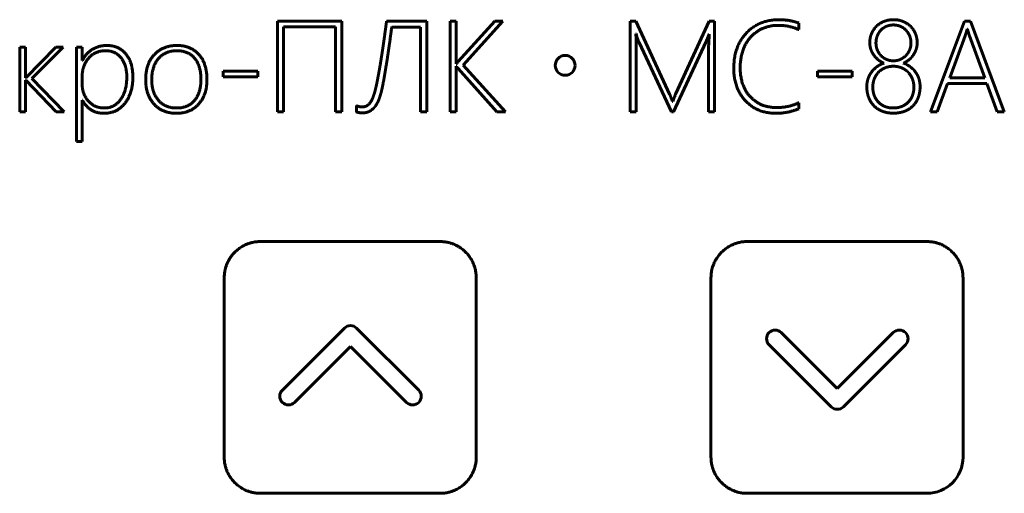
# Model space of a CAD drawing. Header units: millimetres. Extents: x -60 to 67, y -65 to 46.
# Tile 6 of 9: x -22 to 20, y -33 to -13. Entities that reach past the tile are written whole.
import ezdxf

# ---------------------------------------------------------------- set-up
doc = ezdxf.new("R2010")
doc.units = ezdxf.units.MM
doc.linetypes.add('K5LT_BASIC', pattern=[0])

msp = doc.modelspace()

# ---------------------------------------------------------------- linework, layer by layer
at = {"color": 150, "linetype": 'K5LT_BASIC', "lineweight": 60, "true_color": 0x0080ff}
for p, q in [((-11.232, -12.65), (-11.232, -16.541)), ((-8.47, -12.65), (-11.232, -12.65)), ((-8.47, -16.541), (-8.47, -12.65)), ((-4.825, -12.65), (-6.548, -12.65)), ((-4.825, -16.541), (-4.825, -12.65)), ((-3.555, -12.65), (-3.823, -12.65)), ((-3.823, -12.65), (-3.823, -16.541)), ((-3.555, -14.484), (-3.555, -12.65)), ((-1.9, -12.65), (-3.473, -14.389)), ((-3.256, -14.536), (-1.55, -12.65)), ((-1.55, -12.65), (-1.9, -12.65)), ((4.152, -12.65), (3.902, -12.65)), ((3.902, -12.65), (3.902, -16.541)), ((5.604, -15.784), (4.152, -12.65)), ((7.294, -12.65), (5.864, -15.762)), ((7.532, -12.65), (7.294, -12.65)), ((7.532, -16.541), (7.532, -12.65)), ((18.26, -12.65), (16.793, -16.541)), ((18.515, -12.65), (18.26, -12.65)), ((19.967, -16.541), (18.515, -12.65)), ((-10.963, -12.897), (-8.736, -12.897)), ((-10.963, -16.541), (-10.963, -12.897)), ((-8.736, -12.897), (-8.736, -16.541)), ((-6.326, -12.902), (-5.094, -12.902)), ((-5.094, -12.902), (-5.094, -16.541)), ((11.145, -13.014), (11.145, -12.729)), ((18.382, -12.989), (18.372, -12.989)), ((4.152, -13.195), (4.166, -13.195)), ((7.294, -13.206), (7.305, -13.206)), ((18.282, -13.28), (17.628, -15.084)), ((19.128, -15.084), (18.472, -13.285)), ((-22.293, -13.762), (-22.293, -16.541)), ((-22.043, -13.762), (-22.293, -13.762)), ((-22.043, -15.089), (-22.043, -13.762)), ((-20.743, -13.762), (-22.032, -15.089)), ((-21.766, -15.119), (-20.421, -13.762)), ((-20.421, -13.762), (-20.743, -13.762)), ((-19.609, -13.762), (-19.858, -13.762)), ((-19.858, -13.762), (-19.858, -17.818)), ((-19.609, -14.335), (-19.609, -13.762)), ((4.171, -16.541), (4.171, -13.714)), ((4.293, -13.562), (5.682, -16.541)), ((5.769, -16.541), (7.153, -13.545)), ((7.275, -13.779), (7.275, -16.541)), ((-19.598, -14.335), (-19.609, -14.335)), ((-12.076, -14.791), (-13.56, -14.791)), ((-13.56, -14.791), (-13.56, -15.035)), ((-12.076, -15.035), (-12.076, -14.791)), ((-3.544, -14.484), (-3.555, -14.484)), ((-3.555, -16.541), (-3.555, -14.59)), ((-3.555, -14.59), (-3.544, -14.59)), ((-3.479, -14.679), (-1.821, -16.541)), ((-1.444, -16.541), (-3.256, -14.536)), ((13.43, -14.791), (11.946, -14.791)), ((11.946, -14.791), (11.946, -15.035)), ((13.43, -15.035), (13.43, -14.791)), ((-22.032, -15.089), (-22.043, -15.089)), ((-22.043, -16.541), (-22.043, -15.179)), ((-22.043, -15.179), (-22.032, -15.179)), ((-22.032, -15.179), (-20.727, -16.541)), ((-20.377, -16.541), (-21.766, -15.119)), ((-19.609, -15.013), (-19.609, -15.363)), ((-13.56, -15.035), (-12.076, -15.035)), ((11.946, -15.035), (13.43, -15.035)), ((17.628, -15.084), (19.128, -15.084)), ((17.088, -16.541), (17.533, -15.331)), ((17.533, -15.331), (19.221, -15.331)), ((19.221, -15.331), (19.666, -16.541)), ((-19.609, -16.047), (-19.598, -16.047)), ((-19.609, -17.818), (-19.609, -16.047)), ((5.772, -16.02), (5.742, -16.106)), ((-7.837, -16.28), (-7.837, -16.551)), ((5.742, -16.106), (5.726, -16.106)), ((11.145, -16.413), (11.145, -16.153)), ((-22.293, -16.541), (-22.043, -16.541)), ((-20.727, -16.541), (-20.377, -16.541)), ((-11.232, -16.541), (-10.963, -16.541)), ((-8.736, -16.541), (-8.47, -16.541)), ((-5.094, -16.541), (-4.825, -16.541)), ((-3.823, -16.541), (-3.555, -16.541)), ((-1.821, -16.541), (-1.444, -16.541)), ((3.902, -16.541), (4.171, -16.541)), ((5.682, -16.541), (5.769, -16.541)), ((7.275, -16.541), (7.532, -16.541)), ((16.793, -16.541), (17.088, -16.541)), ((19.666, -16.541), (19.967, -16.541)), ((-19.858, -17.818), (-19.609, -17.818)), ((-4.25, -22.119), (-11.962, -22.119)), ((16.642, -22.119), (8.934, -22.119)), ((-13.514, -23.675), (-13.514, -31.387)), ((-2.698, -31.387), (-2.698, -23.675)), ((7.378, -23.675), (7.378, -31.387)), ((18.194, -31.387), (18.194, -23.675)), ((-8.356, -25.841), (-11.02, -28.505)), ((-5.167, -28.505), (-7.83, -25.841)), ((12.8, -28.434), (10.394, -26.032)), ((15.202, -26.032), (12.8, -28.434)), ((9.872, -26.554), (12.539, -29.221)), ((13.061, -29.221), (15.728, -26.554)), ((-10.497, -29.03), (-8.092, -26.624)), ((-8.092, -26.624), (-5.689, -29.03)), ((-11.962, -32.939), (-4.25, -32.939)), ((8.934, -32.939), (16.642, -32.939))]:
    msp.add_line(p, q, dxfattribs=at)
msp.add_circle((1.119, -14.549), 0.426, dxfattribs=at)
for points, degree in [([(-6.548, -12.65), (-6.581, -12.916), (-6.619, -13.19)], 2), ([(10.287, -12.585), (9.446, -12.585), (8.901, -13.156)], 2), ([(11.145, -12.729), (10.735, -12.585), (10.287, -12.585)], 2), ([(14.806, -12.66), (14.619, -12.734), (14.483, -12.867)], 2), ([(15.21, -12.585), (14.993, -12.585), (14.806, -12.66)], 2), ([(15.617, -12.661), (15.43, -12.585), (15.21, -12.585)], 2), ([(15.94, -12.87), (15.804, -12.737), (15.617, -12.661)], 2), ([(-6.426, -13.648), (-6.372, -13.263), (-6.326, -12.902)], 2), ([(9.091, -13.326), (9.549, -12.829), (10.282, -12.829)], 2), ([(10.282, -12.829), (10.735, -12.829), (11.145, -13.014)], 2), ([(14.483, -12.867), (14.347, -13), (14.27, -13.182)], 2), ([(14.666, -13.039), (14.567, -13.144), (14.513, -13.285)], 2), ([(14.902, -12.874), (14.765, -12.935), (14.666, -13.039)], 2), ([(15.207, -12.813), (15.039, -12.813), (14.902, -12.874)], 2), ([(15.505, -12.871), (15.368, -12.813), (15.207, -12.813)], 2), ([(15.743, -13.034), (15.642, -12.93), (15.505, -12.871)], 2), ([(15.903, -13.279), (15.845, -13.138), (15.743, -13.034)], 2), ([(16.152, -13.185), (16.076, -13.003), (15.94, -12.87)], 2), ([(18.372, -12.989), (18.325, -13.168), (18.282, -13.28)], 2), ([(18.423, -13.125), (18.404, -13.057), (18.382, -12.989)], 2), ([(-6.619, -13.19), (-6.657, -13.464), (-6.696, -13.73)], 2), ([(4.171, -13.714), (4.171, -13.456), (4.152, -13.195)], 2), ([(4.166, -13.195), (4.225, -13.418), (4.293, -13.562)], 2), ([(7.153, -13.545), (7.21, -13.426), (7.294, -13.206)], 2), ([(7.305, -13.206), (7.275, -13.678), (7.275, -13.779)], 2), ([(8.901, -13.156), (8.356, -13.727), (8.356, -14.674)], 2), ([(8.632, -14.647), (8.632, -13.822), (9.091, -13.326)], 2), ([(14.27, -13.182), (14.193, -13.364), (14.193, -13.578)], 2), ([(14.513, -13.285), (14.459, -13.426), (14.459, -13.586)], 2), ([(15.962, -13.586), (15.962, -13.421), (15.903, -13.279)], 2), ([(16.228, -13.578), (16.228, -13.366), (16.152, -13.185)], 2), ([(18.472, -13.285), (18.442, -13.204), (18.423, -13.125)], 2), ([(-19.171, -13.861), (-19.449, -14.028), (-19.598, -14.335)], 2), ([(-18.591, -13.922), (-19.077, -13.922), (-19.343, -14.248)], 2), ([(-18.559, -13.695), (-18.893, -13.695), (-19.171, -13.861)], 2), ([(-17.94, -14.229), (-18.185, -13.922), (-18.591, -13.922)], 2), ([(-17.733, -14.059), (-18.03, -13.695), (-18.559, -13.695)], 2), ([(-15.539, -13.695), (-16.144, -13.695), (-16.514, -14.085)], 2), ([(-15.549, -13.922), (-16.04, -13.922), (-16.332, -14.253)], 2), ([(-14.786, -14.24), (-15.056, -13.922), (-15.549, -13.922)], 2), ([(-14.6, -14.083), (-14.944, -13.695), (-15.539, -13.695)], 2), ([(-6.696, -13.73), (-6.735, -13.996), (-6.775, -14.247)], 2), ([(-6.537, -14.392), (-6.48, -14.034), (-6.426, -13.648)], 2), ([(14.193, -13.578), (14.193, -13.719), (14.235, -13.851)], 2), ([(14.235, -13.851), (14.277, -13.982), (14.356, -14.095)], 2), ([(14.459, -13.586), (14.459, -13.749), (14.517, -13.889)], 2), ([(14.517, -13.889), (14.575, -14.028), (14.677, -14.131)], 2), ([(15.741, -14.13), (15.842, -14.026), (15.902, -13.886)], 2), ([(15.902, -13.886), (15.962, -13.746), (15.962, -13.586)], 2), ([(16.067, -14.096), (16.143, -13.982), (16.185, -13.852)], 2), ([(16.185, -13.852), (16.228, -13.722), (16.228, -13.578)], 2), ([(-19.343, -14.248), (-19.609, -14.574), (-19.609, -15.013)], 2), ([(-17.696, -15.057), (-17.696, -14.536), (-17.94, -14.229)], 2), ([(-17.436, -15.051), (-17.436, -14.424), (-17.733, -14.059)], 2), ([(-16.514, -14.085), (-16.884, -14.476), (-16.884, -15.168)], 2), ([(-16.332, -14.253), (-16.624, -14.584), (-16.624, -15.173)], 2), ([(-14.516, -15.151), (-14.516, -14.557), (-14.786, -14.24)], 2), ([(-14.255, -15.157), (-14.255, -14.471), (-14.6, -14.083)], 2), ([(-6.775, -14.247), (-6.814, -14.498), (-6.853, -14.719)], 2), ([(14.356, -14.095), (14.434, -14.207), (14.545, -14.3)], 2), ([(14.545, -14.3), (14.657, -14.392), (14.792, -14.457)], 2), ([(14.677, -14.131), (14.779, -14.234), (14.916, -14.294)], 2), ([(14.916, -14.294), (15.053, -14.354), (15.207, -14.354)], 2), ([(15.207, -14.354), (15.362, -14.354), (15.5, -14.294)], 2), ([(15.5, -14.294), (15.639, -14.234), (15.741, -14.13)], 2), ([(15.642, -14.457), (15.774, -14.392), (15.883, -14.301)], 2), ([(15.883, -14.301), (15.992, -14.21), (16.067, -14.096)], 2), ([(-6.853, -14.719), (-6.893, -14.94), (-6.927, -15.122)], 2), ([(-6.647, -15.057), (-6.594, -14.75), (-6.537, -14.392)], 2), ([(-3.473, -14.389), (-3.511, -14.427), (-3.544, -14.484)], 2), ([(-3.544, -14.59), (-3.525, -14.628), (-3.479, -14.679)], 2), ([(8.356, -14.674), (8.356, -15.537), (8.859, -16.073)], 2), ([(9.071, -15.902), (8.632, -15.442), (8.632, -14.647)], 2), ([(14.472, -14.628), (14.337, -14.734), (14.246, -14.867)], 2), ([(14.792, -14.457), (14.608, -14.522), (14.472, -14.628)], 2), ([(14.853, -14.654), (14.692, -14.72), (14.574, -14.838)], 2), ([(15.202, -14.587), (15.015, -14.587), (14.853, -14.654)], 2), ([(15.567, -14.659), (15.403, -14.587), (15.202, -14.587)], 2), ([(15.846, -14.853), (15.731, -14.731), (15.567, -14.659)], 2), ([(15.954, -14.628), (15.821, -14.522), (15.642, -14.457)], 2), ([(16.176, -14.867), (16.086, -14.734), (15.954, -14.628)], 2), ([(-17.962, -16.016), (-17.696, -15.651), (-17.696, -15.057)], 2), ([(-17.776, -16.178), (-17.436, -15.748), (-17.436, -15.051)], 2), ([(-16.884, -15.168), (-16.884, -15.808), (-16.53, -16.208)], 2), ([(-16.624, -15.173), (-16.624, -15.719), (-16.339, -16.049)], 2), ([(-14.787, -16.055), (-14.516, -15.729), (-14.516, -15.151)], 2), ([(-14.607, -16.207), (-14.255, -15.805), (-14.255, -15.157)], 2), ([(-6.927, -15.122), (-6.96, -15.303), (-6.99, -15.434)], 2), ([(-6.743, -15.564), (-6.7, -15.363), (-6.647, -15.057)], 2), ([(14.11, -15.15), (14.065, -15.301), (14.065, -15.455)], 2), ([(14.246, -14.867), (14.155, -15), (14.11, -15.15)], 2), ([(14.389, -15.122), (14.323, -15.287), (14.323, -15.482)], 2), ([(14.574, -14.838), (14.456, -14.956), (14.389, -15.122)], 2), ([(16.024, -15.138), (15.962, -14.975), (15.846, -14.853)], 2), ([(16.086, -15.482), (16.086, -15.301), (16.024, -15.138)], 2), ([(16.309, -15.15), (16.266, -15), (16.176, -14.867)], 2), ([(16.352, -15.455), (16.352, -15.301), (16.309, -15.15)], 2), ([(-19.609, -15.363), (-19.609, -15.781), (-19.346, -16.081)], 2), ([(-6.99, -15.434), (-7.036, -15.643), (-7.089, -15.809)], 2), ([(-6.855, -15.961), (-6.79, -15.775), (-6.743, -15.564)], 2), ([(14.065, -15.455), (14.065, -15.729), (14.151, -15.942)], 2), ([(14.323, -15.482), (14.323, -15.686), (14.388, -15.851)], 2), ([(16.021, -15.851), (16.086, -15.686), (16.086, -15.482)], 2), ([(16.268, -15.94), (16.352, -15.727), (16.352, -15.455)], 2), ([(-19.598, -16.047), (-19.3, -16.608), (-18.676, -16.608)], 2), ([(-18.654, -16.38), (-18.228, -16.38), (-17.962, -16.016)], 2), ([(-16.339, -16.049), (-16.054, -16.38), (-15.56, -16.38)], 2), ([(-15.56, -16.38), (-15.058, -16.38), (-14.787, -16.055)], 2), ([(-7.089, -15.809), (-7.142, -15.976), (-7.211, -16.093)], 2), ([(-7.017, -16.287), (-6.92, -16.147), (-6.855, -15.961)], 2), ([(5.633, -15.857), (5.617, -15.811), (5.604, -15.784)], 2), ([(5.669, -15.949), (5.65, -15.903), (5.633, -15.857)], 2), ([(5.726, -16.106), (5.696, -16.02), (5.669, -15.949)], 2), ([(5.864, -15.762), (5.774, -16.009), (5.772, -16.02)], 2), ([(10.182, -16.361), (9.509, -16.361), (9.071, -15.902)], 2), ([(14.151, -15.942), (14.236, -16.155), (14.388, -16.302)], 2), ([(14.388, -15.851), (14.453, -16.017), (14.569, -16.135)], 2), ([(15.838, -16.135), (15.956, -16.017), (16.021, -15.851)], 2), ([(16.034, -16.3), (16.184, -16.153), (16.268, -15.94)], 2), ([(-19.346, -16.081), (-19.083, -16.38), (-18.654, -16.38)], 2), ([(-18.676, -16.608), (-18.117, -16.608), (-17.776, -16.178)], 2), ([(-16.53, -16.208), (-16.176, -16.608), (-15.568, -16.608)], 2), ([(-15.568, -16.608), (-14.958, -16.608), (-14.607, -16.207)], 2), ([(-7.587, -16.334), (-7.728, -16.334), (-7.837, -16.28)], 2), ([(-7.373, -16.272), (-7.465, -16.334), (-7.587, -16.334)], 2), ([(-7.211, -16.093), (-7.281, -16.21), (-7.373, -16.272)], 2), ([(-7.252, -16.508), (-7.115, -16.427), (-7.017, -16.287)], 2), ([(8.859, -16.073), (9.362, -16.608), (10.16, -16.608)], 2), ([(10.16, -16.608), (10.673, -16.608), (11.145, -16.413)], 2), ([(11.145, -16.153), (10.719, -16.361), (10.182, -16.361)], 2), ([(14.388, -16.302), (14.54, -16.448), (14.749, -16.526)], 2), ([(14.569, -16.135), (14.684, -16.253), (14.845, -16.317)], 2), ([(14.845, -16.317), (15.007, -16.38), (15.202, -16.38)], 2), ([(15.202, -16.38), (15.395, -16.38), (15.557, -16.317)], 2), ([(15.557, -16.317), (15.72, -16.253), (15.838, -16.135)], 2), ([(15.673, -16.526), (15.883, -16.448), (16.034, -16.3)], 2), ([(-7.837, -16.551), (-7.788, -16.568), (-7.726, -16.579)], 2), ([(-7.726, -16.579), (-7.663, -16.589), (-7.576, -16.589)], 2), ([(-7.576, -16.589), (-7.389, -16.589), (-7.252, -16.508)], 2), ([(14.749, -16.526), (14.958, -16.603), (15.207, -16.603)], 2), ([(15.207, -16.603), (15.462, -16.603), (15.673, -16.526)], 2), ([(-7.83, -25.841), (-7.975, -25.697), (-8.211, -25.697), (-8.356, -25.841)], 3), ([(9.872, -26.032), (9.727, -26.176), (9.727, -26.409), (9.872, -26.554)], 3), ([(10.394, -26.032), (10.249, -25.887), (10.017, -25.887), (9.872, -26.032)], 3), ([(15.728, -26.032), (15.583, -25.887), (15.347, -25.887), (15.202, -26.032)], 3), ([(15.728, -26.554), (15.873, -26.409), (15.873, -26.176), (15.728, -26.032)], 3), ([(-11.02, -28.505), (-11.164, -28.649), (-11.164, -28.886), (-11.02, -29.03)], 3), ([(-5.167, -29.03), (-5.022, -28.886), (-5.022, -28.649), (-5.167, -28.505)], 3), ([(-11.02, -29.03), (-10.875, -29.175), (-10.642, -29.175), (-10.497, -29.03)], 3), ([(-5.689, -29.03), (-5.544, -29.175), (-5.312, -29.175), (-5.167, -29.03)], 3), ([(12.539, -29.221), (12.684, -29.365), (12.916, -29.365), (13.061, -29.221)], 3), ([(16.642, -32.939), (17.499, -32.939), (18.194, -32.244), (18.194, -31.387)], 3)]:
    msp.add_open_spline(points, degree=degree, dxfattribs=at)
for points, knots in [([(-11.962, -22.119), (-11.994, -22.119), (-12.059, -22.121), (-12.155, -22.13), (-12.248, -22.145), (-12.316, -22.16), (-12.358, -22.171), (-12.382, -22.177), (-12.422, -22.189), (-12.471, -22.205), (-12.524, -22.224), (-12.569, -22.243), (-12.626, -22.269), (-12.723, -22.317), (-12.853, -22.398), (-12.954, -22.478), (-13.008, -22.527), (-13.027, -22.545), (-13.06, -22.576), (-13.111, -22.629), (-13.158, -22.684), (-13.204, -22.742), (-13.231, -22.78), (-13.252, -22.811), (-13.261, -22.825), (-13.29, -22.87), (-13.331, -22.94), (-13.371, -23.022), (-13.4, -23.089), (-13.421, -23.145), (-13.448, -23.223), (-13.465, -23.286), (-13.477, -23.337), (-13.481, -23.356), (-13.486, -23.383), (-13.495, -23.432), (-13.509, -23.53), (-13.514, -23.617), (-13.514, -23.675)], [0, 0, 0, 0, 1.369995, 2.739991, 4.109986, 5.479982, 5.757845, 6.035708, 6.552794, 7.586965, 8.325533, 9.052789, 9.780045, 11.132444, 13.90797, 16.638263, 16.933399, 17.229654, 17.821045, 19.003827, 20.50876, 21.121576, 22.347208, 22.623368, 22.804855, 23.097515, 25.01296, 26.460736, 27.190012, 28.246885, 29.115266, 30.852029, 31.12242, 31.402918, 31.708944, 32.320996, 33.545101, 36, 36, 36, 36]), ([(-2.698, -23.675), (-2.698, -23.642), (-2.7, -23.577), (-2.709, -23.481), (-2.723, -23.387), (-2.738, -23.319), (-2.749, -23.276), (-2.756, -23.252), (-2.767, -23.212), (-2.784, -23.163), (-2.803, -23.109), (-2.822, -23.064), (-2.848, -23.006), (-2.897, -22.908), (-2.977, -22.778), (-3.092, -22.635), (-3.182, -22.545), (-3.282, -22.458), (-3.34, -22.413), (-3.397, -22.375), (-3.401, -22.373), (-3.41, -22.367), (-3.427, -22.356), (-3.464, -22.333), (-3.53, -22.296), (-3.601, -22.261), (-3.672, -22.231), (-3.726, -22.21), (-3.784, -22.19), (-3.84, -22.174), (-3.935, -22.15), (-4.042, -22.131), (-4.16, -22.121), (-4.22, -22.119), (-4.25, -22.119)], [0, 0, 0, 0, 1.225103, 2.450207, 3.67531, 4.900414, 5.148899, 5.397385, 5.859706, 6.784347, 7.445011, 8.095639, 8.746268, 9.954957, 12.430163, 14.866241, 17.302318, 17.565196, 20.177948, 20.228214, 20.328748, 20.373905, 20.633031, 21.138381, 22.149081, 23.6264, 24.287635, 25.205393, 25.945492, 26.685591, 27.509494, 29.748997, 30.874499, 32, 32, 32, 32]), ([(8.934, -22.119), (8.901, -22.119), (8.836, -22.121), (8.74, -22.13), (8.646, -22.145), (8.579, -22.16), (8.536, -22.171), (8.512, -22.177), (8.473, -22.189), (8.423, -22.205), (8.37, -22.225), (8.324, -22.244), (8.266, -22.269), (8.169, -22.318), (8.04, -22.398), (7.897, -22.512), (7.807, -22.602), (7.719, -22.702), (7.674, -22.76), (7.636, -22.818), (7.633, -22.822), (7.628, -22.831), (7.617, -22.848), (7.593, -22.885), (7.556, -22.951), (7.521, -23.021), (7.491, -23.092), (7.469, -23.148), (7.443, -23.225), (7.426, -23.287), (7.402, -23.394), (7.383, -23.511), (7.378, -23.626), (7.378, -23.675)], [0, 0, 0, 0, 1.181341, 2.362683, 3.544024, 4.725366, 4.965151, 5.204937, 5.649336, 6.538133, 7.183247, 7.818418, 8.45359, 9.605955, 11.99403, 14.341996, 16.689962, 16.944759, 19.496955, 19.549365, 19.654187, 19.68325, 19.935006, 20.425468, 21.406393, 22.83479, 23.468767, 24.370162, 25.104801, 26.574078, 26.807689, 29.2227, 31, 31, 31, 31]), ([(18.194, -23.675), (18.194, -23.642), (18.192, -23.577), (18.183, -23.481), (18.168, -23.387), (18.153, -23.319), (18.142, -23.276), (18.136, -23.252), (18.124, -23.212), (18.108, -23.163), (18.088, -23.109), (18.069, -23.064), (18.044, -23.006), (17.995, -22.908), (17.914, -22.778), (17.8, -22.635), (17.709, -22.545), (17.61, -22.458), (17.552, -22.413), (17.494, -22.375), (17.49, -22.373), (17.482, -22.367), (17.465, -22.356), (17.427, -22.333), (17.362, -22.296), (17.291, -22.261), (17.22, -22.231), (17.165, -22.21), (17.107, -22.19), (17.051, -22.174), (16.957, -22.15), (16.85, -22.131), (16.732, -22.121), (16.672, -22.119), (16.642, -22.119)], [0, 0, 0, 0, 1.225103, 2.450207, 3.67531, 4.900414, 5.148899, 5.397385, 5.859706, 6.784347, 7.445011, 8.095639, 8.746268, 9.954957, 12.430163, 14.866241, 17.302318, 17.565196, 20.177948, 20.228214, 20.328748, 20.373905, 20.633031, 21.138381, 22.149081, 23.6264, 24.287635, 25.205393, 25.945492, 26.685591, 27.509494, 29.748997, 30.874499, 32, 32, 32, 32]), ([(-13.514, -31.387), (-13.514, -31.42), (-13.512, -31.485), (-13.503, -31.581), (-13.488, -31.675), (-13.473, -31.743), (-13.462, -31.785), (-13.456, -31.809), (-13.444, -31.849), (-13.428, -31.898), (-13.408, -31.951), (-13.39, -31.996), (-13.364, -32.054), (-13.315, -32.151), (-13.235, -32.281), (-13.121, -32.425), (-13.03, -32.515), (-12.931, -32.601), (-12.874, -32.644), (-12.818, -32.681), (-12.814, -32.684), (-12.805, -32.69), (-12.786, -32.702), (-12.749, -32.725), (-12.683, -32.763), (-12.611, -32.798), (-12.541, -32.828), (-12.489, -32.848), (-12.436, -32.865), (-12.381, -32.882), (-12.284, -32.907), (-12.172, -32.927), (-12.052, -32.937), (-11.992, -32.939), (-11.962, -32.939)], [0, 0, 0, 0, 1.223458, 2.446915, 3.670373, 4.893831, 5.141779, 5.389727, 5.853057, 6.779715, 7.43042, 8.071309, 8.712198, 9.934442, 12.411927, 14.851557, 17.291187, 17.553463, 20.135751, 20.168262, 20.233284, 20.348498, 20.60789, 21.112541, 22.121843, 23.62, 24.297576, 25.156504, 25.819798, 26.483092, 27.445364, 29.729467, 30.864733, 32, 32, 32, 32]), ([(-4.25, -32.939), (-4.217, -32.939), (-4.152, -32.937), (-4.056, -32.928), (-3.962, -32.913), (-3.894, -32.898), (-3.851, -32.887), (-3.828, -32.881), (-3.787, -32.869), (-3.738, -32.853), (-3.686, -32.834), (-3.64, -32.815), (-3.583, -32.789), (-3.486, -32.741), (-3.355, -32.66), (-3.212, -32.546), (-3.122, -32.455), (-3.036, -32.356), (-2.992, -32.299), (-2.955, -32.243), (-2.952, -32.239), (-2.946, -32.23), (-2.934, -32.211), (-2.911, -32.174), (-2.874, -32.108), (-2.839, -32.037), (-2.809, -31.966), (-2.789, -31.914), (-2.771, -31.861), (-2.754, -31.806), (-2.729, -31.709), (-2.71, -31.597), (-2.699, -31.478), (-2.698, -31.417), (-2.698, -31.387)], [0, 0, 0, 0, 1.223565, 2.44713, 3.670695, 4.89426, 5.142234, 5.390207, 5.85355, 6.780234, 7.431146, 8.07224, 8.713334, 9.935427, 12.412979, 14.852678, 17.292376, 17.55466, 20.137322, 20.170217, 20.236006, 20.349704, 20.609079, 21.11373, 22.123033, 23.620714, 24.297979, 25.158173, 25.8231, 26.488028, 27.447736, 29.729842, 30.864921, 32, 32, 32, 32]), ([(7.378, -31.387), (7.378, -31.419), (7.38, -31.484), (7.389, -31.58), (7.403, -31.674), (7.418, -31.741), (7.429, -31.784), (7.435, -31.807), (7.447, -31.847), (7.463, -31.896), (7.483, -31.949), (7.501, -31.994), (7.527, -32.052), (7.576, -32.149), (7.656, -32.278), (7.736, -32.379), (7.785, -32.433), (7.803, -32.453), (7.835, -32.486), (7.887, -32.536), (7.942, -32.583), (8.001, -32.629), (8.039, -32.657), (8.07, -32.678), (8.084, -32.687), (8.128, -32.716), (8.199, -32.757), (8.281, -32.797), (8.348, -32.825), (8.403, -32.847), (8.479, -32.872), (8.541, -32.89), (8.647, -32.914), (8.766, -32.933), (8.883, -32.939), (8.934, -32.939)], [0, 0, 0, 0, 1.255882, 2.511765, 3.767647, 5.023529, 5.278236, 5.532942, 6.007053, 6.955275, 7.631789, 8.297947, 8.964105, 10.204746, 12.749273, 15.252431, 15.522949, 15.794494, 16.336558, 17.420686, 18.800702, 19.363, 20.487594, 20.740701, 20.90895, 21.177218, 22.935353, 24.265199, 24.938767, 25.892153, 26.667652, 28.21865, 28.466491, 31.04083, 33, 33, 33, 33])]:
    msp.add_open_spline(points, degree=3, knots=knots, dxfattribs=at)

doc.saveas('drawing.dxf')
